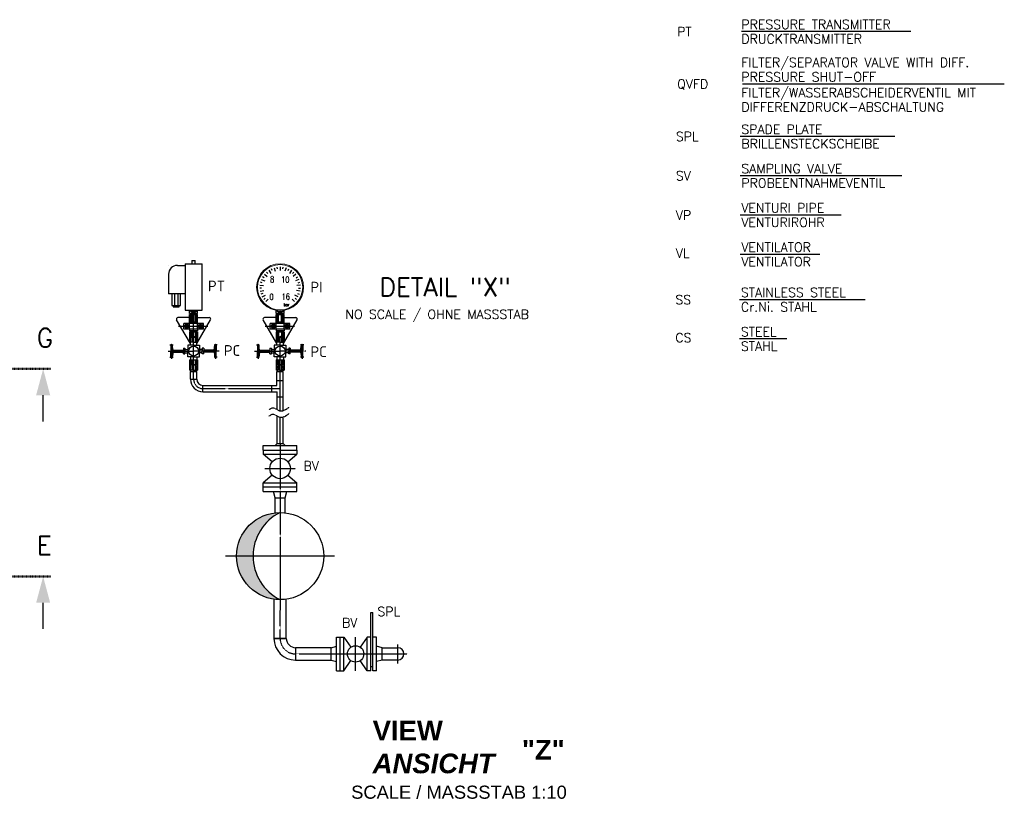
# Model space of a CAD drawing. Header units: millimetres. Extents: x -197187 to 241957296, y -45270 to 70505.
# Tile 79 of 116: x 55582 to 63098, y 3128 to 9123. Entities that reach past the tile are written whole.
import ezdxf
from ezdxf.enums import TextEntityAlignment as Align

# ---------------------------------------------------------------- set-up
doc = ezdxf.new("R2010")
doc.units = ezdxf.units.MM
doc.header["$LTSCALE"] = 0.5
for name, pattern in [('DASHDOT', [1, 0.5, -0.25, 0, -0.25]), ('DC_MITTELLINIE', [5, 3.75, -0.5, 0.25, -0.5]), ('DC_VERDECKT', [3, 2.001, -0.999])]:
    doc.linetypes.add(name, pattern=pattern)
for name, color, linetype in [('17', 7, 'Continuous'), ('4', 7, 'Continuous'), ('41', 7, 'Continuous'), ('44', 7, 'Continuous'), ('8', 7, 'Continuous'), ('Beschriftung', 7, 'Continuous'), ('P-MSDIC', 7, 'Continuous'), ('P-MSVENTILE---------', 7, 'Continuous'), ('P-MU025ENTLÜ', 7, 'Continuous'), ('P-MU050ENTL', 7, 'Continuous'), ('P-MU150AUSL', 7, 'Continuous')]:
    doc.layers.add(name, color=color, linetype=linetype)
doc.styles.add('LBB3.5M1000', font='isocp.shx', dxfattribs={"height": 3.5})
doc.styles.add('ROMANS', font='ROMANS', dxfattribs={"height": 0.2})
doc.styles.get("Standard").update_dxf_attribs({"font": 'isocpeur.ttf'})

# ---------------------------------------------------------------- blocks, each defined once
blk = doc.blocks.new('SPFEIL')
at = {"layer": '17', "color": 7, "linetype": 'Continuous'}
blk.add_line((-20, 0), (-10, 0), dxfattribs=at)
blk.add_solid([(-10, -2.6795), (0, 0), (-10, 2.6795)], dxfattribs=at)

msp = doc.modelspace()

# ---------------------------------------------------------------- hatches: boundary and pattern name
at = {"layer": 'P-MU150AUSL'}
h = msp.add_hatch(color=256, dxfattribs=at)
h.dxf.hatch_style = 1
h.paths.add_polyline_path([(57570.21, 5362.445, 0.41421356), (57237.657, 5029.892), (57363.855, 5029.892, -0.28504887)])
h.paths.add_polyline_path([(57363.855, 5029.892), (57237.657, 5029.892, 0.41421356), (57570.21, 4697.338, -0.28504887)])

# ---------------------------------------------------------------- linework, layer by layer
at = {"layer": '17', "linetype": 'DASHDOT', "lineweight": 50, "ltscale": 20}
for p, q in [((55307.494, 6457.813), (55821.255, 6457.813)), ((55307.494, 4873.541), (55821.255, 4873.541))]:
    msp.add_line(p, q, dxfattribs=at)
at = {"layer": '41', "linetype": 'Continuous', "ltscale": 10}
msp.add_line((57617.272, 4402.086), (57523.149, 4402.086), dxfattribs=at)
at = {"layer": '44', "linetype": 'Continuous'}
for p, q in [((62385.161, 9031.876), (61091.09, 9031.876)), ((63098.425, 8631.876), (61101.09, 8631.876)), ((62262.116, 8231.876), (61081.09, 8231.876)), ((62315.744, 7932.537), (61081.09, 7931.876)), ((61852.78, 7631.876), (61081.09, 7631.876)), ((61690.834, 7331.876), (61081.09, 7331.876)), ((62036.12, 6986.523), (61077.554, 6986.523)), ((61439.038, 6686.523), (61077.554, 6686.523))]:
    msp.add_line(p, q, dxfattribs=at)
at = {"layer": 'P-MSDIC', "color": 7, "linetype": 'Continuous'}
for p, q in [((57441.435, 5874.535), (57698.986, 5874.535)), ((57441.435, 5838.702), (57441.435, 5874.535)), ((57532.163, 5874.443), (57546.359, 5888.637)), ((57546.359, 5888.637), (57594.062, 5888.637)), ((57608.163, 5874.535), (57594.062, 5888.637)), ((57698.986, 5838.702), (57698.986, 5874.535)), ((57441.435, 5838.702), (57698.986, 5838.702)), ((57441.435, 5838.702), (57698.986, 5838.702)), ((57441.435, 5838.702), (57441.435, 5808.468)), ((57510.55, 5749.57), (57441.435, 5808.468)), ((57441.435, 5808.468), (57698.986, 5808.468)), ((57629.871, 5749.57), (57698.986, 5808.468)), ((57698.986, 5838.702), (57698.986, 5808.468)), ((57510.55, 5647.888), (57441.435, 5588.99)), ((57629.871, 5647.888), (57698.986, 5588.99)), ((57441.435, 5588.99), (57698.986, 5588.99)), ((57441.435, 5558.755), (57441.435, 5588.99)), ((57698.986, 5558.755), (57698.986, 5588.99)), ((57441.435, 5558.755), (57698.986, 5558.755)), ((57441.435, 5558.755), (57698.986, 5558.755))]:
    msp.add_line(p, q, dxfattribs=at)
at = {"layer": 'P-MSDIC', "lineweight": 25}
for p, q in [((57441.435, 5522.922), (57441.435, 5558.755)), ((57441.435, 5522.922), (57698.986, 5522.922)), ((57532.473, 5473.652), (57519.322, 5522.733)), ((57607.947, 5473.652), (57621.098, 5522.733)), ((57698.986, 5522.922), (57698.986, 5558.755)), ((57532.473, 5473.652), (57607.947, 5473.652)), ((57532.473, 5360.297), (57532.473, 5473.652)), ((57607.947, 5360.297), (57607.947, 5473.652))]:
    msp.add_line(p, q, dxfattribs=at)
at = {"layer": 'P-MSDIC', "color": 7, "linetype": 'Continuous'}
msp.add_circle((57570.21, 5698.729), 78.385, dxfattribs=at)
at = {"layer": 'P-MSDIC', "lineweight": 25}
msp.add_circle((57570.21, 5029.892), 332.554, dxfattribs=at)
msp.add_arc((57734.998, 5029.892), 371.143, 116.359434, 243.640566, dxfattribs=at)
at = {"layer": 'P-MSVENTILE---------', "color": 7, "linetype": 'Continuous'}
for p, q in [((56718.939, 7248.457), (56718.939, 7248.457)), ((56786.126, 7248.457), (56844.444, 7248.457)), ((56844.444, 7260.669), (56844.444, 6907.663)), ((56844.444, 7260.669), (56909.536, 7260.669)), ((56896.869, 7284.629), (56909.536, 7284.629)), ((56896.869, 7284.629), (56896.869, 7260.669)), ((56909.536, 7284.629), (56922.203, 7284.629)), ((56909.536, 7260.669), (56974.628, 7260.669)), ((56922.203, 7260.669), (56922.203, 7284.629)), ((56974.628, 6907.663), (56974.628, 7260.669)), ((57509.75, 7209.264), (57503.746, 7221.951)), ((57525.106, 7230.193), (57533.243, 7203.369)), ((57549.44, 7221.314), (57547.378, 7235.197)), ((57570.21, 7236.884), (57570.21, 7208.852)), ((57590.919, 7221.323), (57592.976, 7235.207)), ((57615.315, 7230.193), (57607.178, 7203.369)), ((57630.615, 7209.291), (57636.613, 7221.98)), ((56718.939, 7181.27), (56718.939, 7030.233)), ((57426.657, 7140.965), (57452.555, 7130.238)), ((57448.959, 7154.143), (57436.918, 7161.356)), ((57450.099, 7180.076), (57471.768, 7162.293)), ((57475.266, 7186.212), (57465.838, 7196.61)), ((57483.885, 7210.698), (57499.459, 7187.39)), ((57656.535, 7210.698), (57640.962, 7187.39)), ((57665.109, 7186.254), (57674.532, 7196.656)), ((57690.321, 7180.076), (57668.652, 7162.293)), ((57713.763, 7140.965), (57687.865, 7130.238)), ((57691.43, 7154.195), (57703.467, 7161.414)), ((57429.037, 7074.537), (57415.018, 7073.845)), ((57415.578, 7096.733), (57443.474, 7093.986)), ((57433.094, 7115.817), (57419.478, 7119.225)), ((57724.843, 7096.733), (57696.946, 7093.986)), ((57707.312, 7115.877), (57720.926, 7119.29)), ((57711.387, 7074.598), (57725.406, 7073.913)), ((56844.444, 7030.233), (56718.939, 7030.233)), ((56743.923, 7030.233), (56743.923, 6942.943)), ((56763.142, 7030.233), (56763.142, 6942.943)), ((56791.009, 6942.943), (56791.009, 7030.233)), ((56810.227, 6942.943), (56810.227, 7030.233)), ((57417.815, 7051.19), (57445.308, 7056.659)), ((57437.138, 7033.856), (57423.924, 7029.125)), ((57433.177, 7008.257), (57457.898, 7021.471)), ((57456.699, 6997.279), (57445.427, 6988.916)), ((57460.339, 6971.632), (57480.161, 6991.454)), ((57707.244, 7008.257), (57682.522, 7021.471)), ((57683.758, 6997.329), (57695.033, 6988.97)), ((57722.605, 7051.19), (57695.112, 7056.659)), ((57703.303, 7033.914), (57716.519, 7029.189)), ((56743.923, 6942.943), (56810.227, 6942.943)), ((56752.571, 6942.943), (56752.571, 6932.032)), ((56752.571, 6932.032), (56799.657, 6932.032)), ((56799.657, 6932.032), (56799.657, 6940.959)), ((57661.626, 6990.087), (57680.081, 6971.632)), ((56879.394, 6849.322), (56789.883, 6849.322)), ((56844.444, 6907.663), (56909.536, 6907.663)), ((56879.394, 6882.209), (56879.394, 6907.663)), ((56879.394, 6902.21), (56939.862, 6882.209)), ((56879.394, 6882.209), (56939.862, 6902.21)), ((56879.394, 6902.21), (56939.862, 6902.21)), ((56939.862, 6882.209), (56879.394, 6882.209)), ((56879.394, 6874.296), (56939.862, 6874.296)), ((56879.394, 6810.946), (56879.394, 6874.296)), ((56889.472, 6882.209), (56889.472, 6874.296)), ((56898.274, 6818.306), (56898.274, 6874.296)), ((56909.536, 6907.663), (56974.628, 6907.663)), ((56920.982, 6818.306), (56920.982, 6874.296)), ((56929.784, 6882.209), (56929.784, 6874.296)), ((56939.862, 6882.209), (56939.862, 6907.663)), ((56939.862, 6805.755), (56939.862, 6874.296)), ((56939.862, 6849.322), (57029.373, 6849.322)), ((57540.068, 6849.322), (57450.557, 6849.322)), ((57540.068, 6882.209), (57540.068, 6904.891)), ((57540.068, 6902.21), (57600.537, 6882.209)), ((57540.068, 6882.209), (57600.537, 6902.21)), ((57540.068, 6902.21), (57600.537, 6902.21)), ((57600.537, 6882.209), (57540.068, 6882.209)), ((57540.068, 6874.296), (57600.537, 6874.296)), ((57540.068, 6810.946), (57540.068, 6874.296)), ((57550.146, 6882.209), (57550.146, 6874.296)), ((57558.948, 6818.306), (57558.948, 6874.296)), ((57581.657, 6818.306), (57581.657, 6874.296)), ((57590.458, 6882.209), (57590.458, 6874.296)), ((57600.537, 6882.209), (57600.537, 6904.922)), ((57600.537, 6805.755), (57600.537, 6874.296)), ((57600.537, 6849.322), (57690.047, 6849.322)), ((56884.993, 6650.994), (56780.185, 6832.526)), ((56984.69, 6805.755), (56834.566, 6805.755)), ((56834.566, 6760.964), (56834.566, 6805.755)), ((56879.358, 6764.778), (56879.358, 6800.995)), ((56879.394, 6818.306), (56939.862, 6818.306)), ((56879.394, 6805.755), (56879.394, 6810.946)), ((56934.263, 6650.994), (57039.071, 6832.526)), ((56939.898, 6765.522), (56939.898, 6802.731)), ((56984.69, 6760.964), (56984.69, 6805.755)), ((57545.667, 6650.994), (57440.86, 6832.526)), ((57645.364, 6805.755), (57495.241, 6805.755)), ((57495.241, 6760.964), (57495.241, 6805.755)), ((57540.032, 6764.778), (57540.032, 6800.995)), ((57540.068, 6818.306), (57600.537, 6818.306)), ((57540.068, 6805.755), (57540.068, 6810.946)), ((57594.938, 6650.994), (57699.745, 6832.526)), ((57600.572, 6765.522), (57600.572, 6802.731)), ((57645.364, 6760.964), (57645.364, 6805.755)), ((56984.69, 6761.074), (56834.566, 6761.074)), ((56879.394, 6761.074), (56879.394, 6748.413)), ((56939.862, 6748.413), (56879.394, 6748.413)), ((56879.394, 6739.921), (56879.394, 6661.536)), ((56879.394, 6739.921), (56939.862, 6739.921)), ((56889.472, 6748.413), (56889.472, 6739.921)), ((56898.274, 6739.921), (56898.274, 6661.536)), ((56920.982, 6739.921), (56920.982, 6661.536)), ((56929.784, 6748.413), (56929.784, 6739.921)), ((56939.862, 6761.074), (56939.862, 6748.413)), ((56939.862, 6739.921), (56939.862, 6661.536)), ((57645.364, 6761.074), (57495.241, 6761.074)), ((57540.068, 6761.074), (57540.068, 6748.413)), ((57600.537, 6748.413), (57540.068, 6748.413)), ((57540.068, 6739.921), (57540.068, 6661.536)), ((57540.068, 6739.921), (57600.537, 6739.921)), ((57550.146, 6748.413), (57550.146, 6739.921)), ((57558.948, 6739.921), (57558.948, 6661.536)), ((57581.657, 6739.921), (57581.657, 6661.536)), ((57590.458, 6748.413), (57590.458, 6739.921)), ((57600.537, 6761.074), (57600.537, 6748.413)), ((57600.537, 6739.921), (57600.537, 6661.536)), ((56735.921, 6640.776), (56735.921, 6594.349)), ((56753.185, 6601.446), (56747.114, 6640.776)), ((56747.114, 6640.021), (56747.114, 6594.349)), ((56831.988, 6615.849), (56831.988, 6594.349)), ((56831.988, 6615.849), (56843.709, 6615.849)), ((56843.709, 6615.849), (56843.709, 6594.349)), ((56909.536, 6639.14), (56864.744, 6639.14)), ((56864.744, 6639.14), (56864.744, 6594.349)), ((56909.628, 6661.536), (56879.394, 6661.536)), ((56884.993, 6639.14), (56884.993, 6661.536)), ((56909.536, 6639.14), (56954.327, 6639.14)), ((56909.628, 6661.536), (56939.862, 6661.536)), ((56934.263, 6639.14), (56934.263, 6661.536)), ((56954.327, 6639.14), (56954.327, 6594.349)), ((56987.084, 6615.849), (56975.363, 6615.849)), ((56975.363, 6615.849), (56975.363, 6594.349)), ((56987.084, 6615.849), (56987.084, 6594.349)), ((57065.887, 6601.446), (57071.958, 6640.776)), ((57071.958, 6640.021), (57071.958, 6594.349)), ((57083.151, 6640.776), (57083.151, 6594.349)), ((57396.595, 6640.776), (57396.595, 6594.349)), ((57413.859, 6601.446), (57407.788, 6640.776)), ((57407.788, 6640.021), (57407.788, 6594.349)), ((57492.662, 6615.849), (57504.384, 6615.849)), ((57492.662, 6615.849), (57492.662, 6594.349)), ((57504.384, 6615.849), (57504.384, 6594.349)), ((57570.21, 6639.14), (57525.419, 6639.14)), ((57525.419, 6639.14), (57525.419, 6594.349)), ((57570.302, 6661.536), (57540.068, 6661.536)), ((57545.667, 6639.14), (57545.667, 6661.536)), ((57570.21, 6639.14), (57615.002, 6639.14)), ((57570.302, 6661.536), (57600.537, 6661.536)), ((57594.938, 6639.14), (57594.938, 6661.536)), ((57615.002, 6639.14), (57615.002, 6594.349)), ((57647.758, 6615.849), (57636.037, 6615.849)), ((57636.037, 6615.849), (57636.037, 6594.349)), ((57647.758, 6615.849), (57647.758, 6594.349)), ((57726.561, 6601.446), (57732.632, 6640.776)), ((57732.632, 6640.021), (57732.632, 6594.349)), ((57743.825, 6640.776), (57743.825, 6594.349)), ((56735.921, 6547.922), (56735.921, 6594.349)), ((56747.114, 6548.677), (56747.114, 6594.349)), ((56753.185, 6587.252), (56747.114, 6547.922)), ((56753.185, 6601.446), (56831.988, 6601.446)), ((56753.185, 6587.252), (56753.185, 6601.446)), ((56753.185, 6587.252), (56831.988, 6587.252)), ((56831.988, 6572.849), (56831.988, 6594.349)), ((56831.988, 6572.849), (56843.709, 6572.849)), ((56843.709, 6606.639), (56864.744, 6606.639)), ((56843.709, 6572.849), (56843.709, 6594.349)), ((56843.709, 6582.059), (56864.744, 6582.059)), ((56864.744, 6549.557), (56864.744, 6594.349)), ((56909.536, 6549.557), (56864.744, 6549.557)), ((56884.993, 6549.557), (56884.993, 6527.162)), ((56909.536, 6549.557), (56954.327, 6549.557)), ((56934.263, 6549.557), (56934.263, 6527.162)), ((56975.363, 6606.639), (56954.327, 6606.639)), ((56954.327, 6549.557), (56954.327, 6594.349)), ((56975.363, 6582.059), (56954.327, 6582.059)), ((56975.363, 6572.849), (56975.363, 6594.349)), ((56987.084, 6572.849), (56975.363, 6572.849)), ((57065.887, 6601.446), (56987.084, 6601.446)), ((56987.084, 6572.849), (56987.084, 6594.349)), ((57065.887, 6587.252), (56987.084, 6587.252)), ((57065.887, 6587.252), (57065.887, 6601.446)), ((57065.887, 6587.252), (57071.958, 6547.922)), ((57071.958, 6548.677), (57071.958, 6594.349)), ((57083.151, 6547.922), (57083.151, 6594.349)), ((57396.595, 6547.922), (57396.595, 6594.349)), ((57407.788, 6548.677), (57407.788, 6594.349)), ((57413.859, 6587.252), (57407.788, 6547.922)), ((57413.859, 6601.446), (57492.662, 6601.446)), ((57413.859, 6587.252), (57413.859, 6601.446)), ((57413.859, 6587.252), (57492.662, 6587.252)), ((57492.662, 6572.849), (57492.662, 6594.349)), ((57492.662, 6572.849), (57504.384, 6572.849)), ((57504.384, 6606.639), (57525.419, 6606.639)), ((57504.384, 6572.849), (57504.384, 6594.349)), ((57504.384, 6582.059), (57525.419, 6582.059)), ((57525.419, 6549.557), (57525.419, 6594.349)), ((57570.21, 6549.557), (57525.419, 6549.557)), ((57545.667, 6549.557), (57545.667, 6527.162)), ((57570.21, 6549.557), (57615.002, 6549.557)), ((57594.938, 6549.557), (57594.938, 6527.162)), ((57636.037, 6606.639), (57615.002, 6606.639)), ((57615.002, 6549.557), (57615.002, 6594.349)), ((57636.037, 6582.059), (57615.002, 6582.059)), ((57636.037, 6572.849), (57636.037, 6594.349)), ((57647.758, 6572.849), (57636.037, 6572.849)), ((57726.561, 6601.446), (57647.758, 6601.446)), ((57647.758, 6572.849), (57647.758, 6594.349)), ((57726.561, 6587.252), (57647.758, 6587.252)), ((57726.561, 6587.252), (57726.561, 6601.446)), ((57726.561, 6587.252), (57732.632, 6547.922)), ((57732.632, 6548.677), (57732.632, 6594.349)), ((57743.825, 6547.922), (57743.825, 6594.349)), ((56879.394, 6527.162), (56879.394, 6448.777)), ((56879.394, 6527.162), (56939.862, 6527.162)), ((56898.274, 6527.162), (56898.274, 6448.777)), ((56920.982, 6527.162), (56920.982, 6448.777)), ((56939.862, 6527.162), (56939.862, 6448.777)), ((57540.068, 6527.162), (57540.068, 6448.777)), ((57540.068, 6527.162), (57600.537, 6527.162)), ((57558.948, 6527.162), (57558.948, 6448.777)), ((57581.657, 6527.162), (57581.657, 6448.777)), ((57600.537, 6527.162), (57600.537, 6448.777)), ((56909.628, 6448.777), (56879.394, 6448.777)), ((56885.685, 6437.996), (56933.387, 6437.996)), ((56885.685, 6379.655), (56885.685, 6437.996)), ((56909.628, 6448.777), (56939.862, 6448.777)), ((56933.387, 6379.655), (56933.387, 6437.996)), ((57570.302, 6448.777), (57540.068, 6448.777)), ((57545.667, 6437.996), (57594.062, 6437.996)), ((57545.667, 6370.808), (57545.667, 6437.996)), ((57570.302, 6448.777), (57600.537, 6448.777)), ((57594.062, 6140.252), (57594.062, 6437.996)), ((56885.685, 6379.655), (56933.387, 6379.655)), ((56981.09, 6331.952), (57545.667, 6331.952)), ((56981.09, 6284.249), (56981.09, 6331.952)), ((57507.502, 6284.249), (57507.502, 6331.952)), ((57545.667, 6370.808), (57594.062, 6370.808)), ((57545.667, 6331.952), (57545.667, 6370.808)), ((56981.09, 6284.249), (57546.359, 6284.249)), ((57546.359, 6148.495), (57546.359, 6284.249)), ((57546.359, 6245.392), (57594.062, 6245.392)), ((57570.21, 6308.1), (57570.21, 6308.1)), ((57546.359, 5888.637), (57546.359, 6099.919)), ((57594.062, 5888.637), (57594.062, 6091.677))]:
    msp.add_line(p, q, dxfattribs=at)
at = {"layer": 'P-MSVENTILE---------', "color": 7, "linetype": 'DC_VERDECKT', "ltscale": 2.36}
for p, q in [((56884.993, 6818.306), (56884.993, 6874.296)), ((56889.472, 6818.306), (56889.472, 6874.296)), ((56929.784, 6818.306), (56929.784, 6874.296)), ((56934.263, 6818.306), (56934.263, 6874.296)), ((57545.667, 6818.306), (57545.667, 6874.296)), ((57550.146, 6818.306), (57550.146, 6874.296)), ((57590.458, 6818.306), (57590.458, 6874.296)), ((57594.938, 6818.306), (57594.938, 6874.296)), ((56884.993, 6739.921), (56884.993, 6702.968)), ((56934.263, 6702.968), (56884.993, 6702.968)), ((56884.993, 6661.536), (56884.993, 6698.489)), ((56934.263, 6698.489), (56884.993, 6698.489)), ((56889.472, 6739.921), (56889.472, 6702.968)), ((56889.472, 6661.536), (56889.472, 6698.489)), ((56929.784, 6739.921), (56929.784, 6702.968)), ((56929.784, 6661.536), (56929.784, 6698.489)), ((56934.263, 6739.921), (56934.263, 6702.968)), ((56934.263, 6661.536), (56934.263, 6698.489)), ((57545.667, 6739.921), (57545.667, 6702.968)), ((57594.938, 6702.968), (57545.667, 6702.968)), ((57545.667, 6661.536), (57545.667, 6698.489)), ((57594.938, 6698.489), (57545.667, 6698.489)), ((57550.146, 6739.921), (57550.146, 6702.968)), ((57550.146, 6661.536), (57550.146, 6698.489)), ((57590.458, 6739.921), (57590.458, 6702.968)), ((57590.458, 6661.536), (57590.458, 6698.489)), ((57594.938, 6739.921), (57594.938, 6702.968)), ((57594.938, 6661.536), (57594.938, 6698.489)), ((56884.993, 6527.162), (56884.993, 6490.209)), ((56934.263, 6490.209), (56884.993, 6490.209)), ((56884.993, 6448.777), (56884.993, 6485.73)), ((56934.263, 6485.73), (56884.993, 6485.73)), ((56889.472, 6527.162), (56889.472, 6490.209)), ((56889.472, 6437.996), (56889.472, 6485.73)), ((56929.784, 6527.162), (56929.784, 6490.209)), ((56929.784, 6437.996), (56929.784, 6485.73)), ((56934.263, 6527.162), (56934.263, 6490.209)), ((56934.263, 6448.777), (56934.263, 6485.73)), ((57545.667, 6527.162), (57545.667, 6490.209)), ((57594.938, 6490.209), (57545.667, 6490.209)), ((57545.667, 6448.777), (57545.667, 6485.73)), ((57594.938, 6485.73), (57545.667, 6485.73)), ((57550.146, 6527.162), (57550.146, 6490.209)), ((57550.146, 6437.996), (57550.146, 6485.73)), ((57590.458, 6527.162), (57590.458, 6490.209)), ((57590.458, 6437.996), (57590.458, 6485.73)), ((57594.938, 6527.162), (57594.938, 6490.209)), ((57594.938, 6448.777), (57594.938, 6485.73))]:
    msp.add_line(p, q, dxfattribs=at)
at = {"layer": 'P-MSVENTILE---------', "color": 7, "linetype": 'DC_MITTELLINIE', "ltscale": 2.504}
for p, q in [((56795.602, 6783.36), (57019.827, 6783.36)), ((56856.962, 6760.964), (56856.962, 6805.755)), ((56962.294, 6760.964), (56962.294, 6805.755)), ((57456.276, 6783.36), (57680.502, 6783.36)), ((57517.636, 6760.964), (57517.636, 6805.755)), ((57622.968, 6760.964), (57622.968, 6805.755))]:
    msp.add_line(p, q, dxfattribs=at)
at = {"layer": 'P-MSVENTILE---------', "color": 7, "linetype": 'DC_MITTELLINIE', "ltscale": 4.4}
for p, q in [((56729.493, 6640.776), (56753.041, 6640.776)), ((56741.52, 6647.351), (56741.52, 6535.237)), ((57089.579, 6640.776), (57066.031, 6640.776)), ((57077.552, 6647.351), (57077.552, 6535.237)), ((57390.167, 6640.776), (57413.715, 6640.776)), ((57402.194, 6647.351), (57402.194, 6535.237)), ((57750.254, 6640.776), (57726.706, 6640.776)), ((57738.226, 6647.351), (57738.226, 6535.237)), ((56729.493, 6547.922), (56753.041, 6547.922)), ((57089.579, 6547.922), (57066.031, 6547.922)), ((57390.167, 6547.922), (57413.715, 6547.922)), ((57750.254, 6547.922), (57726.706, 6547.922))]:
    msp.add_line(p, q, dxfattribs=at)
at = {"layer": 'P-MSVENTILE---------', "color": 7, "linetype": 'Continuous', "flags": 128}
for points in [[(56839.617, 6783.36), (56848.289, 6768.338), (56865.635, 6768.338), (56874.308, 6783.36), (56865.635, 6798.381), (56848.289, 6798.381)], [(56979.64, 6783.36), (56970.967, 6768.338), (56953.621, 6768.338), (56944.948, 6783.36), (56953.621, 6798.381), (56970.967, 6798.381)], [(57500.291, 6783.36), (57508.964, 6768.338), (57526.309, 6768.338), (57534.982, 6783.36), (57526.309, 6798.381), (57508.964, 6798.381)], [(57640.314, 6783.36), (57631.641, 6768.338), (57614.295, 6768.338), (57605.623, 6783.36), (57614.295, 6798.381), (57631.641, 6798.381)]]:
    msp.add_lwpolyline(points, close=True, dxfattribs=at)
at = {"layer": 'P-MSVENTILE---------', "color": 7, "linetype": 'Continuous', "lineweight": 5}
for radius in [179.166, 172.447]:
    msp.add_circle((57570.21, 7081.503), radius, dxfattribs=at)
at = {"layer": 'P-MSVENTILE---------', "color": 7, "linetype": 'Continuous'}
for centre, radius in [((56856.962, 6783.36), 7.842), ((56962.294, 6783.36), 7.842), ((57517.636, 6783.36), 7.842), ((57622.968, 6783.36), 7.842), ((56909.536, 6594.349), 37.816), ((57570.21, 6594.349), 37.816)]:
    msp.add_circle(centre, radius, dxfattribs=at)
for centre, radius, start, end in [((56786.126, 7181.27), 67.187, 90, 180), ((56789.883, 6838.125), 11.198, 90, 210), ((57029.373, 6838.125), 11.198, 330, 90), ((57450.557, 6838.125), 11.198, 90, 210), ((57690.047, 6838.125), 11.198, 330, 90), ((56741.52, 6640.776), 5.593, 352.245561, 189.881739), ((57077.552, 6640.776), 5.593, 350.118261, 187.754439), ((57402.194, 6640.776), 5.593, 352.245561, 189.881739), ((57738.226, 6640.776), 5.593, 350.118261, 187.754439), ((56741.52, 6547.922), 5.593, 170.118261, 7.754439), ((57077.552, 6547.922), 5.593, 172.245561, 9.881739), ((57402.194, 6547.922), 5.593, 170.118261, 7.754439), ((57738.226, 6547.922), 5.593, 172.245561, 9.881739), ((56981.09, 6379.655), 95.406, 180, 270), ((56981.09, 6379.655), 47.703, 180, 270)]:
    msp.add_arc(centre, radius, start, end, dxfattribs=at)
at = {"layer": 'P-MU025ENTLÜ', "linetype": 'DASHDOT', "ltscale": 10}
for p, q in [((56909.536, 6379.655), (56909.536, 6908.734)), ((57570.21, 6138.2), (57570.21, 6713.663)), ((56714.543, 6594.349), (56909.536, 6594.349)), ((57104.529, 6594.349), (56909.536, 6594.349)), ((57375.218, 6594.349), (57570.21, 6594.349)), ((57765.203, 6594.349), (57570.21, 6594.349)), ((56981.09, 6308.1), (57570.21, 6308.1)), ((57570.21, 5888.637), (57570.21, 6089.625)), ((57570.21, 5888.637), (57570.21, 5445.797)), ((57452.636, 5698.729), (57687.784, 5698.729)), ((57570.21, 5445.797), (57570.21, 4613.986)), ((57986.116, 5029.892), (57154.305, 5029.892)), ((57570.21, 4402.086), (57570.21, 4613.986))]:
    msp.add_line(p, q, dxfattribs=at)
msp.add_arc((56981.09, 6379.655), 71.554, 180, 270, dxfattribs=at)
at = {"layer": 'P-MU025ENTLÜ', "linetype": 'DASHDOT', "ltscale": 2}
for points in [[(57484.895, 6145.848), (57510.605, 6161.389), (57566.381, 6139.092), (57638.889, 6166.167)], [(57484.895, 6097.273), (57510.605, 6112.813), (57566.381, 6090.517), (57638.889, 6117.591)]]:
    msp.add_spline(points, degree=3, dxfattribs=at)
at = {"layer": 'P-MU050ENTL', "linetype": 'Continuous', "ltscale": 10}
for p, q in [((58263.155, 4600.322), (58278.764, 4600.322)), ((58263.155, 4412.232), (58263.155, 4600.322)), ((58278.764, 4412.232), (58278.764, 4600.322)), ((57617.272, 4402.086), (57523.149, 4402.086)), ((58000.921, 4154.681), (58000.921, 4412.232)), ((58000.921, 4412.232), (58057.114, 4412.232)), ((58029.017, 4154.681), (58029.017, 4412.232)), ((58057.114, 4154.681), (58057.114, 4412.232)), ((58057.114, 4412.232), (58110.595, 4334.825)), ((58235.058, 4412.232), (58181.577, 4334.825)), ((58235.058, 4154.681), (58235.058, 4412.232)), ((58263.155, 4412.232), (58235.058, 4412.232)), ((58263.155, 4154.681), (58263.155, 4412.232)), ((58278.764, 4154.681), (58278.764, 4412.232)), ((58306.86, 4412.232), (58278.764, 4412.232)), ((58306.86, 4154.681), (58306.86, 4412.232)), ((57958.776, 4330.518), (58000.921, 4341.81)), ((57958.776, 4236.395), (57958.776, 4330.518)), ((58349.005, 4330.518), (58306.86, 4341.81)), ((58349.005, 4236.395), (58349.005, 4330.518)), ((58349.005, 4330.518), (58467.635, 4330.518)), ((57958.776, 4236.395), (58000.921, 4225.102)), ((58057.114, 4154.681), (58110.595, 4232.088)), ((58235.058, 4154.681), (58181.577, 4232.088)), ((58349.005, 4236.395), (58306.86, 4225.102)), ((58467.635, 4236.395), (58349.005, 4236.395)), ((58000.921, 4154.681), (58057.114, 4154.681)), ((58263.155, 4154.681), (58235.058, 4154.681)), ((58263.155, 4186.679), (58278.764, 4186.679)), ((58306.86, 4154.681), (58278.764, 4154.681))]:
    msp.add_line(p, q, dxfattribs=at)
at = {"layer": 'P-MU050ENTL', "linetype": 'DASHDOT', "ltscale": 10}
for p, q in [((58146.086, 4154.681), (58146.086, 4412.232)), ((58467.635, 4210.711), (58467.635, 4356.202)), ((57688.84, 4283.456), (58540.38, 4283.456))]:
    msp.add_line(p, q, dxfattribs=at)
at = {"layer": 'P-MU050ENTL', "linetype": 'Continuous', "ltscale": 10}
msp.add_lwpolyline([(57523.149, 4700.685), (57523.149, 4402.086), (57617.272, 4402.086), (57617.272, 4700.685)], dxfattribs=at)
msp.add_lwpolyline([(57688.84, 4236.395), (57958.776, 4236.395), (57958.776, 4330.518), (57688.84, 4330.518)], close=True, dxfattribs=at)
msp.add_circle((58146.086, 4283.456), 62.437, dxfattribs=at)
for centre, radius, start, end in [((57688.84, 4402.086), 165.691, 180, 270), ((57688.84, 4402.086), 71.568, 180, 270), ((58467.635, 4283.456), 47.062, 270, 90)]:
    msp.add_arc(centre, radius, start, end, dxfattribs=at)
at = {"layer": 'P-MU050ENTL', "linetype": 'DASHDOT', "ltscale": 10}
msp.add_arc((57688.84, 4402.086), 118.63, 180, 270, dxfattribs=at)

# ---------------------------------------------------------------- block references
at = {"layer": '17', "linetype": 'Continuous', "lineweight": 50, "ltscale": 10, "xscale": 20, "yscale": 20, "rotation": 90}
for p in [(55761.235, 6457.813), (55761.235, 4873.541)]:
    msp.add_blockref('SPFEIL', p, dxfattribs=at)

# ---------------------------------------------------------------- texts
at = {"layer": '17', "linetype": 'Continuous', "lineweight": 50, "ltscale": 10, "style": 'ROMANS'}
for s, p in [('G', (55711.667, 6696.004)), ('E', (55711.667, 5111.732))]:
    msp.add_text(s, height=140, dxfattribs=at).set_placement(p, align=Align.MIDDLE_LEFT)
at = {"layer": '4', "linetype": 'Continuous', "ltscale": 10, "style": 'ROMANS'}
for s, height, p in [('DETAIL "X"', 140, (58327.762, 7012.401)), ('NO SCALE / OHNE MASSSTAB', 70, (58068.084, 6839.966))]:
    msp.add_text(s, height=height, dxfattribs=at).set_placement(p)
at = {"layer": '8', "linetype": 'Continuous', "style": 'ROMANS'}
for s, p in [('PRESSURE TRANSMITTER', (61091.09, 9051.876)), ('DRUCKTRANSMITTER', (61091.09, 8941.876)), ('FILTER/SEPARATOR VALVE WITH DIFF. ', (61091.09, 8761.876)), ('PRESSURE SHUT-OFF', (61091.09, 8651.876)), ('FILTER/WASSERABSCHEIDERVENTIL MIT', (61091.09, 8531.876)), ('DIFFERENZDRUCK-ABSCHALTUNG', (61091.09, 8421.876)), ('BRILLENSTECKSCHEIBE', (61091.09, 8141.876)), ('SAMPLING VALVE', (61091.09, 7951.876)), ('PROBEENTNAHMEVENTIL', (61091.09, 7841.876)), ('VENTURI PIPE', (61091.09, 7651.876)), ('VENTURIROHR', (61091.09, 7541.876)), ('VENTILATOR', (61091.09, 7351.876)), ('VENTILATOR', (61091.09, 7241.876)), ('STAINLESS STEEL', (61087.554, 7006.523)), ('Cr.Ni. STAHL', (61087.554, 6896.523)), ('STEEL', (61087.554, 6706.523)), ('STAHL', (61087.554, 6596.523))]:
    msp.add_text(s, height=70, dxfattribs=at).set_placement(p)
for s, p in [('PT', (60601.09, 9031.876)), ('QVFD', (60601.09, 8631.876)), ('SPL', (60591.09, 8231.876)), ('SV', (60591.09, 7931.876)), ('VP', (60591.09, 7631.876)), ('VL', (60591.09, 7341.876)), ('SS', (60587.554, 6986.523)), ('CS', (60587.554, 6696.523))]:
    msp.add_text(s, height=70, dxfattribs=at).set_placement(p, align=Align.MIDDLE_LEFT)
msp.add_text('SPADE PLATE', height=70, dxfattribs=at).set_placement((61091.09, 8321.876), align=Align.TOP_LEFT)
at = {"layer": 'Beschriftung', "insert": (58276.731, 3772.809), "char_height": 150, "width": 1682.94636, "attachment_point": 1, "style": 'LBB3.5M1000', "bg_fill": 2}
msp.add_mtext('{\\fArial|b1|i0|c0|p34;VIEW\\L\\P\\fArial|b1|i1|c0|p34;\\lANSICHT}', dxfattribs=at)
at = {"layer": 'P-MSVENTILE---------', "color": 7}
for s, insert, char_height, attachment_point in [('\\A1;\\Ftxt.shx;\\W0.70;8', (57524.598, 7118.132), 46.64913, 9), ('\\A1;\\Ftxt.shx;\\W0.70;10', (57640.887, 7116.524), 46.64913, 9), ('PT', (57018.762, 7132.167), 81.636, 1), ('PI', (57801.046, 7123.32), 81.636, 1), ('\\A1;\\Ftxt.shx;\\W0.70;0', (57519.669, 6985.158), 46.64913, 9), ('\\A1;\\Ftxt.shx;\\W0.70;16', (57644.644, 6985.805), 46.64913, 9), ('\\A1;\\Ftxt.shx;\\W0.70;bar', (57640.75, 6936.173), 23.32457, 9), ('PC', (57140.372, 6639.475), 81.636, 1), ('PC', (57801.046, 6630.628), 81.636, 1)]:
    msp.add_mtext(s, dxfattribs=dict(at, insert=insert, char_height=char_height, attachment_point=attachment_point))
at = {"layer": 'P-MU025ENTLÜ', "linetype": 'Continuous', "ltscale": 10, "style": 'ROMANS'}
for s, p in [('BV', (57749.02, 5683.068)), ('SPL', (58312.955, 4571.902)), ('BV', (58043.033, 4486.069))]:
    msp.add_text(s, height=70, dxfattribs=at).set_placement(p)

# ---------------------------------------------------------------- next in the draw order: texts
at = {"layer": 'Beschriftung', "attachment_point": 1, "style": 'LBB3.5M1000', "bg_fill": 2}
for s, insert, char_height, width in [('{\\fArial|b1|i0|c0|p34;"Z"}', (59415.862, 3627.035), 150, 362.20786), ('{\\fArial|b0|i0|c0|p34;SCALE / MASSSTAB 1:10}', (58112.708, 3278.113), 100, 1728.22989)]:
    msp.add_mtext(s, dxfattribs=dict(at, insert=insert, char_height=char_height, width=width))

doc.saveas('drawing.dxf')
